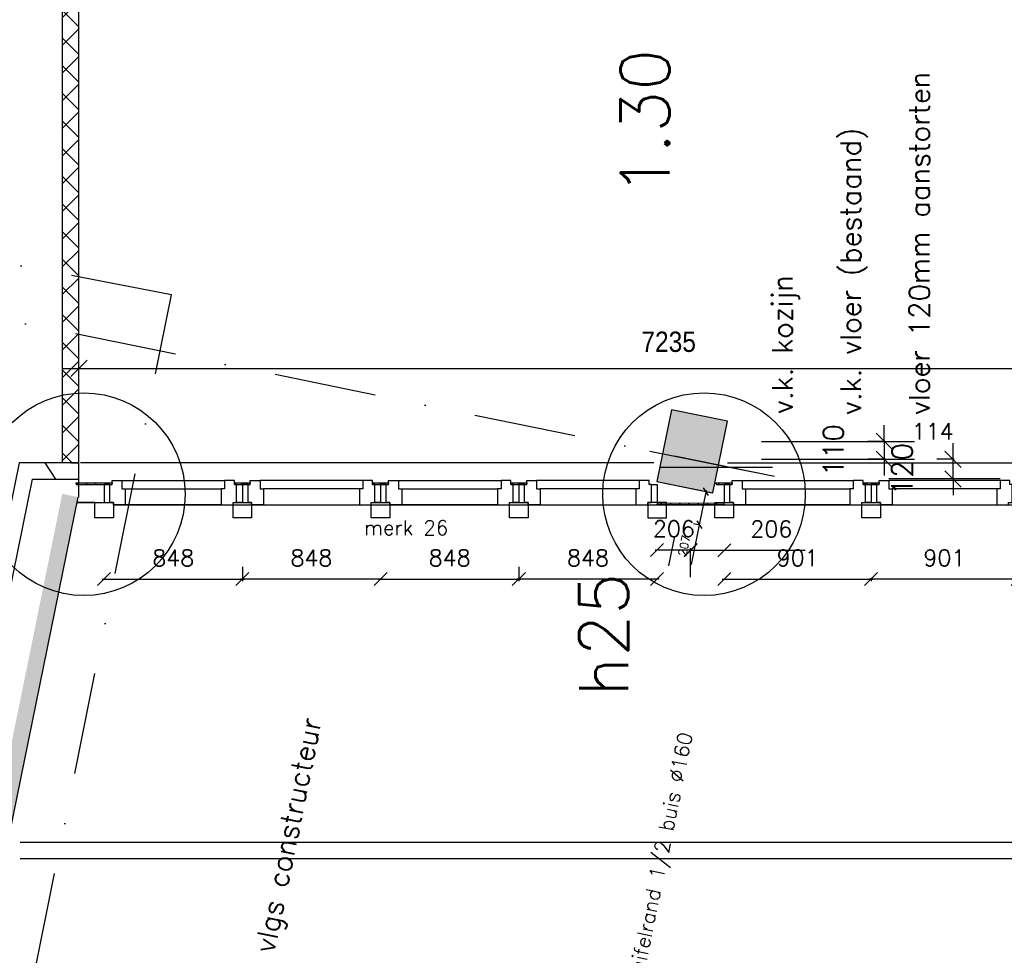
# Model space of a CAD drawing. Extents: x -84256 to 172857, y -58817 to 112048.
# Tile 32 of 90: x 31266 to 37306, y 29206 to 34942. Entities that reach past the tile are written whole.
import ezdxf

# ---------------------------------------------------------------- set-up
doc = ezdxf.new("R2010")
doc.units = 0
doc.header["$LTSCALE"] = 50
doc.header["$MEASUREMENT"] = 0
doc.header["$PDMODE"] = 3
doc.header["$PDSIZE"] = 0.001
doc.linetypes.add('DASHDOT', pattern=[25, 12.5, -6.25, 0, -6.25])
doc.linetypes.add('DD1', pattern=[2.66667, 1.66667, -0.5, 0, -0.5])
doc.layers.get('0').update_dxf_attribs({"linetype": 'CONTINUOUS'})
doc.layers.get('DEFPOINTS').update_dxf_attribs({"linetype": 'CONTINUOUS'})
for name, color, linetype in [('_BRANDCOMPART', 6, 'DASHDOT'), ('_DETAILNUMMERS', 4, 'CONTINUOUS'), ('_DETAILNUMMERSTEKST', 4, 'CONTINUOUS'), ('_KOLOMBESTAAND', 212, 'CONTINUOUS'), ('A--01A1_ACEER', 1, 'CONTINUOUS'), ('A--A21--_F123-', 9, 'CONTINUOUS'), ('A--A22--_F123-', 9, 'CONTINUOUS'), ('A--A42--_F-23-', 9, 'CONTINUOUS'), ('A--L21--', 3, 'CONTINUOUS'), ('A--L21A2_ISOLATIE', 1, 'CONTINUOUS'), ('A--L22--_F-2--', 7, 'CONTINUOUS'), ('A--L22A2_BINNENWAND', 2, 'CONTINUOUS'), ('A--L28--', 7, 'CONTINUOUS'), ('A--L31--_F123-', 7, 'CONTINUOUS'), ('A--L31A1_BUITENKOZIJN', 1, 'CONTINUOUS'), ('A--L3A1_VPORTS', 1, 'CONTINUOUS'), ('A--L42--', 7, 'CONTINUOUS'), ('A--L42--_F-23-', 7, 'CONTINUOUS'), ('A--M$1A-_F123-', 1, 'CONTINUOUS'), ('A--T$1A-_F123-_R', 4, 'CONTINUOUS'), ('A--T01A-25_TEKST', 2, 'CONTINUOUS'), ('STRAMIEN', 1, 'DD1'), ('TEKST_KOZIJNMERK', 10, 'CONTINUOUS'), ('TEKSTKOZIJNMERK', 2, 'CONTINUOUS')]:
    doc.layers.add(name, color=color, linetype=linetype)
doc.layers.add('bruto vloeroppervlak', color=3, linetype='CONTINUOUS', plot=False)
doc.styles.add('ALFA-0_25', font='ROMANS')
doc.styles.add('B-01', font='SIMPLEX.SHX', dxfattribs={"width": 0.8, "height": 4.5})
doc.styles.add('HIEMSTRA', font='romans.shx')
doc.styles.get("Standard").update_dxf_attribs({"font": 'txt', "width": 0.9})
doc.dimstyles.get("Standard").update_dxf_attribs({"dimscale": 40, "dimtxt": 2.5, "dimasz": 2, "dimexe": 0.3, "dimexo": 0.3, "dimgap": 2, "dimtad": 0, "dimdec": 0, "dimzin": 0, "dimdsep": 46, "dimtxsty": 'HIEMSTRA', "dimblk1": 'OBLIQUE', "dimblk2": 'OBLIQUE', "dimsah": 1, "dimcen": -0.09, "dimdle": 0.3, "dimse1": 1, "dimclrd": 2, "dimclre": 2, "dimclrt": 3, "dimadec": 0, "dimazin": 0, "dimtfac": 1, "dimtdec": 4, "dimtix": 1, "dimtmove": 0, "dimatfit": 3, "dimldrblk": 'OBLIQUE', "dimfxl": 1, "dimtvp": 625, "dimtolj": 1, "dimtzin": 0, "dimarcsym": 0})
doc.dimstyles.new('STANDARD$0', dxfattribs={"dimscale": 50, "dimtxt": 2.5, "dimasz": 2, "dimexe": 2, "dimexo": 0, "dimgap": 2, "dimtad": 1, "dimdec": 0, "dimzin": 0, "dimdsep": 46, "dimtxsty": 'ALFA-0_25', "dimblk1": 'OBLIQUE', "dimblk2": 'OBLIQUE', "dimsah": 1, "dimcen": -3, "dimdle": 2, "dimclrd": 1, "dimclre": 1, "dimclrt": 2, "dimadec": 0, "dimazin": 0, "dimtfac": 0.666667, "dimtofl": 0, "dimtmove": 2, "dimatfit": 3, "dimldrblk": 'OBLIQUE', "dimfxl": 1, "dimtvp": 0.833333, "dimtolj": 1, "dimtzin": 0, "dimarcsym": 0})

# ---------------------------------------------------------------- blocks, each defined once
blk = doc.blocks.new('_OBLIQUE')
at = {"color": 0, "linetype": 'ByBlock'}
blk.add_line((-0.5, -0.5), (0.5, 0.5), dxfattribs=at)
blk = doc.blocks.new('*D341')
at = {"layer": 'A--M$1A-_F123-', "color": 2, "linetype": 'Continuous', "lineweight": -2, "transparency": 16777216}
for p, q in [((23981.9, 29671.5), (23903.5, 29687.4)), ((23978.7, 29655.8), (23984.3, 29683.2)), ((24079.9, 29651.5), (23981.9, 29671.5)), ((24079.9, 29651.5), (24158.2, 29635.5))]:
    blk.add_line(p, q, dxfattribs=at)
at = {"layer": 'DEFPOINTS', "color": 0, "linetype": 'Continuous', "transparency": 16777216}
for p in [(23981.9, 29671.5), (23976.3, 29644), (24074.3, 29624)]:
    blk.add_point(p, dxfattribs=at)
at = {"layer": 'A--M$1A-_F123-', "color": 2, "linetype": 'Continuous', "lineweight": -2, "transparency": 16777216, "xscale": 80, "yscale": 80, "zscale": 80}
for p, rotation in [((23981.9, 29671.5), 348.4862903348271), ((24079.9, 29651.5), 168.4862903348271)]:
    blk.add_blockref('_OBLIQUE', p, dxfattribs=dict(at, rotation=rotation))
at = {"layer": 'A--M$1A-_F123-', "color": 3, "linetype": 'Continuous', "transparency": 16777216, "insert": (36506, 90903.8), "char_height": 100, "attachment_point": 5, "rotation": 348.48629, "style": 'HIEMSTRA'}
blk.add_mtext('\\A1;100', dxfattribs=at)
blk = doc.blocks.new('*D359')
at = {"color": 1, "linetype": 'ByBlock', "transparency": 16777216}
for p, q in [((36569.8, 32356.9), (36569.8, 32456.9)), ((36576, 32356.9), (36469.8, 32356.9)), ((36569.8, 32356.9), (36569.8, 32246.9)), ((36576, 32246.9), (36469.8, 32246.9)), ((36569.8, 32246.9), (36569.8, 32146.9))]:
    blk.add_line(p, q, dxfattribs=at)
at = {"layer": 'DEFPOINTS', "color": 0, "linetype": 'ByBlock', "transparency": 16777216}
for p in [(36576, 32356.9), (36569.8, 32246.9), (36576, 32246.9)]:
    blk.add_point(p, dxfattribs=at)
at = {"color": 1, "linetype": 'ByBlock', "transparency": 16777216, "xscale": 100, "yscale": 100, "zscale": 100}
for p, rotation in [((36569.8, 32356.9), 270), ((36569.8, 32246.9), 90)]:
    blk.add_blockref('_OBLIQUE', p, dxfattribs=dict(at, rotation=rotation))
at = {"color": 2, "linetype": 'ByBlock', "transparency": 16777216, "insert": (36257.3, 32301.9), "char_height": 125, "attachment_point": 5, "rotation": 90, "style": 'ALFA-0_25'}
blk.add_mtext('\\A1;110', dxfattribs=at)
blk = doc.blocks.new('*D398')
at = {"layer": 'A--M$1A-_F123-', "color": 2, "lineweight": -2, "transparency": 16777216}
for p, q in [((36810, -30072.6), (36810, -30070.2)), ((36810, -30082.2), (36730, -30082.2)), ((36924, -30082.2), (36810, -30082.2)), ((36924, -30082.2), (37004, -30082.2))]:
    blk.add_line(p, q, dxfattribs=at)
at = {"layer": 'DEFPOINTS', "color": 0, "transparency": 16777216}
for p in [(36810, -30082.2), (36810, -30084.6), (36924, -30084.6)]:
    blk.add_point(p, dxfattribs=at)
at = {"layer": 'A--M$1A-_F123-', "color": 2, "lineweight": -2, "transparency": 16777216, "xscale": 80, "yscale": 80, "zscale": 80}
blk.add_blockref('_OBLIQUE', (36810, -30082.2), dxfattribs=at)
at = {"layer": 'A--M$1A-_F123-', "color": 2, "lineweight": -2, "transparency": 16777216, "xscale": 80, "yscale": 80, "zscale": 80, "rotation": 180}
blk.add_blockref('_OBLIQUE', (36924, -30082.2), dxfattribs=at)
at = {"layer": 'A--M$1A-_F123-', "color": 3, "transparency": 16777216, "insert": (36867, 32417.8), "char_height": 100, "attachment_point": 5, "style": 'HIEMSTRA'}
blk.add_mtext('\\A1;114', dxfattribs=at)
blk = doc.blocks.new('*U989')
at = {"layer": 'A--A42--_F-23-', "linetype": 'Continuous'}
h = blk.add_hatch(dxfattribs=at)
h.set_pattern_fill('ALFALINE', color=256, scale=40, style=0)
h.set_pattern_definition([(45, (-36439.672, -32097.03), (-28.28427, 28.28427), [])])
h.paths.add_polyline_path([(0, 0), (0, 5), (97.9, 5), (97.9, 0), (97.9, -5), (0, -5)])
at = {"layer": 'A--L42--_F-23-', "color": 2, "linetype": 'Continuous'}
for points in [[(0, 0), (0, 5), (97.9, 5), (97.9, 0)], [(0, 0), (0, -5), (97.9, -5), (97.9, 0)]]:
    blk.add_lwpolyline(points, dxfattribs=at)
blk = doc.blocks.new('*U988')
at = {"layer": 'A--A42--_F-23-', "linetype": 'Continuous'}
h = blk.add_hatch(dxfattribs=at)
h.set_pattern_fill('ALFALINE', color=256, scale=40, style=0)
h.set_pattern_definition([(45, (-35539.163, -32097.03), (-28.28427, 28.28427), [])])
h.paths.add_polyline_path([(0, 0), (0, 5), (97.9, 5), (97.9, 0), (97.9, -5), (0, -5)])
at = {"layer": 'A--L42--_F-23-', "color": 2, "linetype": 'Continuous'}
for points in [[(0, 0), (0, 5), (97.9, 5), (97.9, 0)], [(0, 0), (0, -5), (97.9, -5), (97.9, 0)]]:
    blk.add_lwpolyline(points, dxfattribs=at)
blk = doc.blocks.new('*U987')
at = {"layer": 'A--A42--_F-23-', "linetype": 'Continuous'}
h = blk.add_hatch(dxfattribs=at)
h.set_pattern_fill('ALFALINE', color=256, scale=40, style=0)
h.set_pattern_definition([(45, (-35588.09, -31972.035), (-28.28427, 28.28427), [])])
h.paths.add_polyline_path([(0, 0), (0, -5), (-412.1, -4.9), (-412.1, 0.1), (-412.1, 5.1), (0, 5)])
at = {"layer": 'A--L42--_F-23-', "color": 2, "linetype": 'Continuous'}
for points in [[(0, 0), (0, 5), (-412.1, 5.1), (-412.1, 0.1)], [(0, 0), (0, -5), (-412.1, -4.9), (-412.1, 0.1)]]:
    blk.add_lwpolyline(points, dxfattribs=at)
blk = doc.blocks.new('*U986')
at = {"layer": 'A--A42--_F-23-', "linetype": 'Continuous'}
h = blk.add_hatch(dxfattribs=at)
h.set_pattern_fill('ALFALINE', color=256, scale=40, style=0)
h.set_pattern_definition([(45, (-32582.926, -32097.03), (-28.28427, 28.28427), [])])
h.paths.add_polyline_path([(0, 0), (0, 5), (97.9, 5), (97.9, 0), (97.9, -5), (0, -5)])
at = {"layer": 'A--L42--_F-23-', "color": 2, "linetype": 'Continuous'}
for points in [[(0, 0), (0, 5), (97.9, 5), (97.9, 0)], [(0, 0), (0, -5), (97.9, -5), (97.9, 0)]]:
    blk.add_lwpolyline(points, dxfattribs=at)
blk = doc.blocks.new('*U985')
at = {"layer": 'A--A42--_F-23-', "linetype": 'Continuous'}
h = blk.add_hatch(dxfattribs=at)
h.set_pattern_fill('ALFALINE', color=256, scale=40, style=0)
h.set_pattern_definition([(45, (-33430.926, -32097.03), (-28.28427, 28.28427), [])])
h.paths.add_polyline_path([(0, 0), (0, 5), (97.9, 5), (97.9, 0), (97.9, -5), (0, -5)])
at = {"layer": 'A--L42--_F-23-', "color": 2, "linetype": 'Continuous'}
for points in [[(0, 0), (0, 5), (97.9, 5), (97.9, 0)], [(0, 0), (0, -5), (97.9, -5), (97.9, 0)]]:
    blk.add_lwpolyline(points, dxfattribs=at)
blk = doc.blocks.new('*U984')
at = {"layer": 'A--A42--_F-23-', "linetype": 'Continuous'}
h = blk.add_hatch(dxfattribs=at)
h.set_pattern_fill('ALFALINE', color=256, scale=40, style=0)
h.set_pattern_definition([(45, (-34278.926, -32097.03), (-28.28427, 28.28427), [])])
h.paths.add_polyline_path([(0, 0), (0, 5), (97.9, 5), (97.9, 0), (97.9, -5), (0, -5)])
at = {"layer": 'A--L42--_F-23-', "color": 2, "linetype": 'Continuous'}
for points in [[(0, 0), (0, 5), (97.9, 5), (97.9, 0)], [(0, 0), (0, -5), (97.9, -5), (97.9, 0)]]:
    blk.add_lwpolyline(points, dxfattribs=at)
blk = doc.blocks.new('*U983')
at = {"layer": 'A--A42--_F-23-', "linetype": 'Continuous'}
h = blk.add_hatch(dxfattribs=at)
h.set_pattern_fill('ALFALINE', color=256, scale=40, style=0)
h.set_pattern_definition([(45, (-31612.793, -32097.03), (-28.28427, 28.28427), [])])
h.paths.add_polyline_path([(0, 0), (0, 5), (220, 5), (220, 0), (220, -5), (0, -5)])
at = {"layer": 'A--L42--_F-23-', "color": 2, "linetype": 'Continuous'}
for points in [[(0, 0), (0, 5), (220, 5), (220, 0)], [(0, 0), (0, -5), (220, -5), (220, 0)]]:
    blk.add_lwpolyline(points, dxfattribs=at)
blk = doc.blocks.new('*D405')
at = {"layer": 'A--M$1A-_F123-', "color": 1, "linetype": 'Continuous', "lineweight": -2, "transparency": 16777216}
for p, q in [((32631.8, 31587.3), (32631.8, 31500.4)), ((31771.8, 31512.4), (32643.8, 31512.4))]:
    blk.add_line(p, q, dxfattribs=at)
at = {"layer": 'DEFPOINTS', "color": 0, "linetype": 'Continuous', "transparency": 16777216}
for p in [(31783.8, 31599.3), (32631.8, 31599.3), (32631.8, 31512.4)]:
    blk.add_point(p, dxfattribs=at)
at = {"layer": 'A--M$1A-_F123-', "color": 1, "linetype": 'Continuous', "lineweight": -2, "transparency": 16777216, "xscale": 80, "yscale": 80, "zscale": 80, "rotation": 180}
blk.add_blockref('_OBLIQUE', (31783.8, 31512.4), dxfattribs=at)
at = {"layer": 'A--M$1A-_F123-', "color": 1, "linetype": 'Continuous', "lineweight": -2, "transparency": 16777216, "xscale": 80, "yscale": 80, "zscale": 80}
blk.add_blockref('_OBLIQUE', (32631.8, 31512.4), dxfattribs=at)
at = {"layer": 'A--M$1A-_F123-', "color": 2, "linetype": 'Continuous', "transparency": 16777216, "insert": (32207.8, 31642.4), "char_height": 100, "attachment_point": 5, "style": 'HIEMSTRA'}
blk.add_mtext('\\A1;848', dxfattribs=at)
blk = doc.blocks.new('*D406')
at = {"layer": 'A--M$1A-_F123-', "color": 1, "linetype": 'Continuous', "lineweight": -2, "transparency": 16777216}
for p, q in [((32631.8, 31587.3), (32631.8, 31500.4)), ((33491.8, 31512.4), (32619.8, 31512.4))]:
    blk.add_line(p, q, dxfattribs=at)
at = {"layer": 'DEFPOINTS', "color": 0, "linetype": 'Continuous', "transparency": 16777216}
for p in [(32631.8, 31599.3), (33479.8, 31599.3), (32631.8, 31512.4)]:
    blk.add_point(p, dxfattribs=at)
at = {"layer": 'A--M$1A-_F123-', "color": 1, "linetype": 'Continuous', "lineweight": -2, "transparency": 16777216, "xscale": 80, "yscale": 80, "zscale": 80, "rotation": 180}
blk.add_blockref('_OBLIQUE', (32631.8, 31512.4), dxfattribs=at)
at = {"layer": 'A--M$1A-_F123-', "color": 1, "linetype": 'Continuous', "lineweight": -2, "transparency": 16777216, "xscale": 80, "yscale": 80, "zscale": 80}
blk.add_blockref('_OBLIQUE', (33479.8, 31512.4), dxfattribs=at)
at = {"layer": 'A--M$1A-_F123-', "color": 2, "linetype": 'Continuous', "transparency": 16777216, "insert": (33055.8, 31642.4), "char_height": 100, "attachment_point": 5, "style": 'HIEMSTRA'}
blk.add_mtext('\\A1;848', dxfattribs=at)
blk = doc.blocks.new('*D407')
at = {"layer": 'A--M$1A-_F123-', "color": 1, "linetype": 'Continuous', "lineweight": -2, "transparency": 16777216}
for p, q in [((34327.8, 31587.3), (34327.8, 31500.4)), ((35187.8, 31512.4), (34315.8, 31512.4))]:
    blk.add_line(p, q, dxfattribs=at)
at = {"layer": 'DEFPOINTS', "color": 0, "linetype": 'Continuous', "transparency": 16777216}
for p in [(34327.8, 31599.3), (35175.8, 31599.3), (34327.8, 31512.4)]:
    blk.add_point(p, dxfattribs=at)
at = {"layer": 'A--M$1A-_F123-', "color": 1, "linetype": 'Continuous', "lineweight": -2, "transparency": 16777216, "xscale": 80, "yscale": 80, "zscale": 80, "rotation": 180}
blk.add_blockref('_OBLIQUE', (34327.8, 31512.4), dxfattribs=at)
at = {"layer": 'A--M$1A-_F123-', "color": 1, "linetype": 'Continuous', "lineweight": -2, "transparency": 16777216, "xscale": 80, "yscale": 80, "zscale": 80}
blk.add_blockref('_OBLIQUE', (35175.8, 31512.4), dxfattribs=at)
at = {"layer": 'A--M$1A-_F123-', "color": 2, "linetype": 'Continuous', "transparency": 16777216, "insert": (34751.8, 31642.4), "char_height": 100, "attachment_point": 5, "style": 'HIEMSTRA'}
blk.add_mtext('\\A1;848', dxfattribs=at)
blk = doc.blocks.new('*D408')
at = {"layer": 'A--M$1A-_F123-', "color": 1, "linetype": 'Continuous', "lineweight": -2, "transparency": 16777216}
for p, q in [((34327.8, 31587.3), (34327.8, 31500.4)), ((33467.8, 31512.4), (34339.8, 31512.4))]:
    blk.add_line(p, q, dxfattribs=at)
at = {"layer": 'DEFPOINTS', "color": 0, "linetype": 'Continuous', "transparency": 16777216}
for p in [(33479.8, 31599.3), (34327.8, 31599.3), (34327.8, 31512.4)]:
    blk.add_point(p, dxfattribs=at)
at = {"layer": 'A--M$1A-_F123-', "color": 1, "linetype": 'Continuous', "lineweight": -2, "transparency": 16777216, "xscale": 80, "yscale": 80, "zscale": 80, "rotation": 180}
blk.add_blockref('_OBLIQUE', (33479.8, 31512.4), dxfattribs=at)
at = {"layer": 'A--M$1A-_F123-', "color": 1, "linetype": 'Continuous', "lineweight": -2, "transparency": 16777216, "xscale": 80, "yscale": 80, "zscale": 80}
blk.add_blockref('_OBLIQUE', (34327.8, 31512.4), dxfattribs=at)
at = {"layer": 'A--M$1A-_F123-', "color": 2, "linetype": 'Continuous', "transparency": 16777216, "insert": (33903.8, 31642.4), "char_height": 100, "attachment_point": 5, "style": 'HIEMSTRA'}
blk.add_mtext('\\A1;848', dxfattribs=at)
blk = doc.blocks.new('*D409')
at = {"layer": 'A--M$1A-_F123-', "color": 1, "linetype": 'Continuous', "lineweight": -2, "transparency": 16777216}
for p, q in [((35163.8, 31691), (35394, 31691)), ((35382, 31524.4), (35382, 31703))]:
    blk.add_line(p, q, dxfattribs=at)
at = {"layer": 'DEFPOINTS', "color": 0, "linetype": 'Continuous', "transparency": 16777216}
for p in [(35382, 31691), (35175.8, 31512.4), (35382, 31512.4)]:
    blk.add_point(p, dxfattribs=at)
at = {"layer": 'A--M$1A-_F123-', "color": 1, "linetype": 'Continuous', "lineweight": -2, "transparency": 16777216, "xscale": 80, "yscale": 80, "zscale": 80, "rotation": 180}
blk.add_blockref('_OBLIQUE', (35175.8, 31691), dxfattribs=at)
at = {"layer": 'A--M$1A-_F123-', "color": 1, "linetype": 'Continuous', "lineweight": -2, "transparency": 16777216, "xscale": 80, "yscale": 80, "zscale": 80}
blk.add_blockref('_OBLIQUE', (35382, 31691), dxfattribs=at)
at = {"layer": 'A--M$1A-_F123-', "color": 2, "linetype": 'Continuous', "transparency": 16777216, "insert": (35278.9, 31821), "char_height": 100, "attachment_point": 5, "style": 'HIEMSTRA'}
blk.add_mtext('\\A1;206', dxfattribs=at)
blk = doc.blocks.new('*D410')
at = {"layer": 'A--M$1A-_F123-', "color": 1, "linetype": 'Continuous', "lineweight": -2, "transparency": 16777216}
for p, q in [((35382, 31524.4), (35382, 31701.6)), ((35382, 31689.6), (35600.3, 31689.6)), ((35588.3, 31689.6), (36085.4, 31689.6))]:
    blk.add_line(p, q, dxfattribs=at)
at = {"layer": 'DEFPOINTS', "color": 0, "linetype": 'Continuous', "transparency": 16777216}
for p in [(35382, 31689.6), (35382, 31512.4), (35588.3, 31512.4)]:
    blk.add_point(p, dxfattribs=at)
at = {"layer": 'A--M$1A-_F123-', "color": 1, "linetype": 'Continuous', "lineweight": -2, "transparency": 16777216, "xscale": 80, "yscale": 80, "zscale": 80, "rotation": 180}
blk.add_blockref('_OBLIQUE', (35382, 31689.6), dxfattribs=at)
at = {"layer": 'A--M$1A-_F123-', "color": 1, "linetype": 'Continuous', "lineweight": -2, "transparency": 16777216, "xscale": 80, "yscale": 80, "zscale": 80}
blk.add_blockref('_OBLIQUE', (35588.3, 31689.6), dxfattribs=at)
at = {"layer": 'A--M$1A-_F123-', "color": 2, "linetype": 'Continuous', "transparency": 16777216, "insert": (35876.8, 31819.6), "char_height": 100, "attachment_point": 5, "style": 'HIEMSTRA'}
blk.add_mtext('\\A1;206', dxfattribs=at)
blk = doc.blocks.new('*D411')
at = {"layer": 'A--M$1A-_F123-', "color": 1, "linetype": 'Continuous', "lineweight": -2, "transparency": 16777216}
for p, q in [((35576.1, 31512.4), (36500.6, 31512.4)), ((36488.6, 31519.9), (36488.6, 31500.4))]:
    blk.add_line(p, q, dxfattribs=at)
at = {"layer": 'DEFPOINTS', "color": 0, "linetype": 'Continuous', "transparency": 16777216}
for p in [(35588.1, 31531.9), (36488.6, 31531.9), (36488.6, 31512.4)]:
    blk.add_point(p, dxfattribs=at)
at = {"layer": 'A--M$1A-_F123-', "color": 1, "linetype": 'Continuous', "lineweight": -2, "transparency": 16777216, "xscale": 80, "yscale": 80, "zscale": 80, "rotation": 180}
blk.add_blockref('_OBLIQUE', (35588.1, 31512.4), dxfattribs=at)
at = {"layer": 'A--M$1A-_F123-', "color": 1, "linetype": 'Continuous', "lineweight": -2, "transparency": 16777216, "xscale": 80, "yscale": 80, "zscale": 80}
blk.add_blockref('_OBLIQUE', (36488.6, 31512.4), dxfattribs=at)
at = {"layer": 'A--M$1A-_F123-', "color": 2, "linetype": 'Continuous', "transparency": 16777216, "insert": (36038.3, 31642.4), "char_height": 100, "attachment_point": 5, "style": 'HIEMSTRA'}
blk.add_mtext('\\A1;901', dxfattribs=at)
blk = doc.blocks.new('*D412')
at = {"layer": 'A--M$1A-_F123-', "color": 1, "linetype": 'Continuous', "lineweight": -2, "transparency": 16777216}
for p, q in [((37401.1, 31512.4), (36476.6, 31512.4)), ((36488.6, 31519.9), (36488.6, 31500.4))]:
    blk.add_line(p, q, dxfattribs=at)
at = {"layer": 'DEFPOINTS', "color": 0, "linetype": 'Continuous', "transparency": 16777216}
for p in [(36488.6, 31531.9), (37389.1, 31531.9), (36488.6, 31512.4)]:
    blk.add_point(p, dxfattribs=at)
at = {"layer": 'A--M$1A-_F123-', "color": 1, "linetype": 'Continuous', "lineweight": -2, "transparency": 16777216, "xscale": 80, "yscale": 80, "zscale": 80, "rotation": 180}
blk.add_blockref('_OBLIQUE', (36488.6, 31512.4), dxfattribs=at)
at = {"layer": 'A--M$1A-_F123-', "color": 1, "linetype": 'Continuous', "lineweight": -2, "transparency": 16777216, "xscale": 80, "yscale": 80, "zscale": 80}
blk.add_blockref('_OBLIQUE', (37389.1, 31512.4), dxfattribs=at)
at = {"layer": 'A--M$1A-_F123-', "color": 2, "linetype": 'Continuous', "transparency": 16777216, "insert": (36938.8, 31642.4), "char_height": 100, "attachment_point": 5, "style": 'HIEMSTRA'}
blk.add_mtext('\\A1;901', dxfattribs=at)
blk = doc.blocks.new('*D416')
at = {"color": 1, "linetype": 'ByBlock', "transparency": 16777216}
for p, q in [((36991.9, 32246.9), (36991.9, 32346.9)), ((36998, 32246.9), (36891.9, 32246.9)), ((36991.9, 32127.1), (36991.9, 32246.9)), ((36998, 32127.1), (36891.9, 32127.1)), ((36991.9, 32127.1), (36991.9, 32027.1))]:
    blk.add_line(p, q, dxfattribs=at)
at = {"layer": 'DEFPOINTS', "color": 0, "linetype": 'ByBlock', "transparency": 16777216}
for p in [(36991.9, 32246.9), (36998, 32246.9), (36998, 32127.1)]:
    blk.add_point(p, dxfattribs=at)
at = {"color": 1, "linetype": 'ByBlock', "transparency": 16777216, "xscale": 100, "yscale": 100, "zscale": 100}
for p, rotation in [((36991.9, 32246.9), 270), ((36991.9, 32127.1), 90)]:
    blk.add_blockref('_OBLIQUE', p, dxfattribs=dict(at, rotation=rotation))
at = {"color": 2, "linetype": 'ByBlock', "transparency": 16777216, "insert": (36679.4, 32187), "char_height": 125, "attachment_point": 5, "rotation": 90, "style": 'ALFA-0_25'}
blk.add_mtext('\\A1;120', dxfattribs=at)
blk = doc.blocks.new('*D417')
at = {"layer": 'A--M$1A-_F123-', "color": 1, "linetype": 'Continuous', "lineweight": -2, "transparency": 16777216}
for p, q in [((35477.4, 32054.9), (35434.8, 31846)), ((35434.8, 31846), (35385.2, 31602.4)), ((35399.9, 31853.1), (35440.7, 31844.8))]:
    blk.add_line(p, q, dxfattribs=at)
at = {"layer": 'DEFPOINTS', "color": 0, "linetype": 'Continuous', "transparency": 16777216}
for p in [(35435.5, 32057.4, -0.9), (35394.1, 31854.3), (35434.8, 31846)]:
    blk.add_point(p, dxfattribs=at)
at = {"layer": 'A--M$1A-_F123-', "color": 1, "linetype": 'Continuous', "lineweight": -2, "transparency": 16777216, "xscale": 40, "yscale": 40, "zscale": 40}
for p, rotation in [((35476.2, 32049.1), 78.48038007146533), ((35434.8, 31846), 258.4803800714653)]:
    blk.add_blockref('_OBLIQUE', p, dxfattribs=dict(at, rotation=rotation))
at = {"layer": 'A--M$1A-_F123-', "color": 2, "linetype": 'Continuous', "transparency": 16777216, "insert": (35342.3, 31717.6), "char_height": 50, "attachment_point": 5, "rotation": 78.48038, "style": 'HIEMSTRA'}
blk.add_mtext('\\A1;207', dxfattribs=at)
blk = doc.blocks.new('*U843')
at = {"layer": 'A--A22--_F123-', "linetype": 'Continuous'}
h = blk.add_hatch(dxfattribs=at)
h.set_pattern_fill('ALFAKRS', color=256, scale=120, style=0)
h.set_pattern_definition([(45, (-31579.36, -32226.1), (-84.8528, 84.8528), []), (135, (-31579.36, -32226.1), (-84.8528, -84.8528), [])])
h.paths.add_polyline_path([(0, 0), (-50, 0), (-50, 4990.8), (0, 5040.8), (50, 4990.8), (50, 0)])
at = {"layer": 'A--L22--_F-2--', "color": 2, "linetype": 'Continuous'}
for points in [[(0, 0), (-50, 0), (-50, 4990.8), (-50, 4990.8)], [(0, 0), (50, 0), (50, 4990.8), (50, 4990.8)]]:
    blk.add_lwpolyline(points, dxfattribs=at)
blk = doc.blocks.new('*D1348')
at = {"layer": 'bruto vloeroppervlak', "color": 1, "lineweight": -2, "transparency": 16777216}
for p, q in [((31629.4, 32226.1), (31629.4, 32904.5)), ((38864.6, 32226.1), (38864.6, 32904.5)), ((31529.4, 32804.5), (38964.6, 32804.5))]:
    blk.add_line(p, q, dxfattribs=at)
at = {"layer": 'DEFPOINTS', "color": 0, "transparency": 16777216}
for p in [(38864.6, 32804.5), (31629.4, 32226.1), (38864.6, 32226.1)]:
    blk.add_point(p, dxfattribs=at)
at = {"layer": 'bruto vloeroppervlak', "color": 1, "lineweight": -2, "transparency": 16777216, "xscale": 100, "yscale": 100, "zscale": 100, "rotation": 180}
blk.add_blockref('_OBLIQUE', (31629.4, 32804.5), dxfattribs=at)
at = {"layer": 'bruto vloeroppervlak', "color": 1, "lineweight": -2, "transparency": 16777216, "xscale": 100, "yscale": 100, "zscale": 100}
blk.add_blockref('_OBLIQUE', (38864.6, 32804.5), dxfattribs=at)
at = {"layer": 'bruto vloeroppervlak', "color": 2, "transparency": 16777216, "insert": (35247, 32967), "char_height": 125, "attachment_point": 5}
blk.add_mtext('\\A1;7235', dxfattribs=at)

msp = doc.modelspace()

# ---------------------------------------------------------------- hatches: boundary and pattern name
at = {"layer": '_KOLOMBESTAAND'}
msp.add_hatch(color=256, dxfattribs=at).paths.add_polyline_path([(35174.4, 32110.6), (35517.4, 32040.7), (35607.1, 32481), (35264.1, 32550.9)])

# ---------------------------------------------------------------- linework, layer by layer
at = {"layer": '_BRANDCOMPART'}
msp.add_lwpolyline([(30119.3, 22968.6), (32196.6, 33255.9), (30494.6, 33582.1)], dxfattribs=at)
at = {"layer": '_DETAILNUMMERS'}
for centre in [(31659.2, 32032.8), (35464.1, 32032.8)]:
    msp.add_circle(centre, 621.2, dxfattribs=at)
at = {"layer": 'A--01A1_ACEER', "linetype": 'Continuous'}
for p, q in [((35816.4, 32356.9), (36755.9, 32356.9)), ((35132, 32297.8), (35793.6, 32163)), ((35192.5, 32199.2), (35883.8, 32199.2)), ((35816.4, 32246.9), (36755.9, 32246.9)), ((35174.4, 32110.6), (35513.6, 32041.4, -1.1)), ((31726.9, 31982.1), (31620.2, 31982.1)), ((35248.3, 31594.1), (35283.4, 31766.4))]:
    msp.add_line(p, q, dxfattribs=at)
at = {"layer": 'A--A21--_F123-', "color": 2, "linetype": 'Continuous'}
for points in [[(31007, 29243.2), (30960.3, 29252.7), (31576.1, 32025.1), (31527.1, 32035.1)], [(31576.1, 32025.1), (31625.1, 32015.2), (31005, 29285.9), (31058.3, 29232.8)]]:
    msp.add_solid(points, dxfattribs=at).dxf.unprotected_set("ltscale", 0)
at = {"layer": 'A--L21A2_ISOLATIE', "color": 2, "linetype": 'Continuous', "ltscale": 10}
msp.add_lwpolyline([(30746.8, 29695.7), (30844.8, 29675.8), (31344.3, 32126.1), (31629.4, 32126), (31629.4, 32226.1), (31400.2, 32226.1), (31355.4, 32226.1), (31262.3, 32226.1)], close=True, dxfattribs=at)
at = {"layer": 'A--L22A2_BINNENWAND'}
for p, q in [((35157, 32226.1), (31639.1, 32226.1)), ((35607, 32226.1), (39307.3, 32226.1))]:
    msp.add_line(p, q, dxfattribs=at)
for points in [[(31783.9, 31982.1), (31818.8, 31982.1), (31818.8, 32092.1), (31783.9, 32092.1)], [(31892.8, 32117.1), (31892.8, 32066.1), (31913.8, 32066.1), (31913.8, 31967.1), (31840.9, 31967.1), (31840.9, 31982.1), (31818.8, 31982.1), (31818.8, 32092.1), (31832.8, 32092.1), (31832.8, 32117.1)], [(32522.9, 32117.1), (32522.9, 32066.1), (32501.9, 32066.1), (32501.9, 31967.1), (32574.9, 31967.1), (32574.9, 31982.1), (32596.9, 31982.1), (32596.9, 32092.1), (32582.9, 32092.1), (32582.9, 32117.1)], [(32631.9, 31982.1), (32596.9, 31982.1), (32596.9, 32092.1), (32631.9, 32092.1)], [(32631.9, 31982.1), (32666.8, 31982.1), (32666.8, 32092.1), (32631.9, 32092.1)], [(32740.8, 32117.1), (32740.8, 32066.1), (32761.8, 32066.1), (32761.8, 31967.1), (32688.9, 31967.1), (32688.9, 31982.1), (32666.8, 31982.1), (32666.8, 32092.1), (32680.8, 32092.1), (32680.8, 32117.1)], [(33370.9, 32117.1), (33370.9, 32066.1), (33349.9, 32066.1), (33349.9, 31967.1), (33422.9, 31967.1), (33422.9, 31982.1), (33444.9, 31982.1), (33444.9, 32092.1), (33430.9, 32092.1), (33430.9, 32117.1)], [(33479.9, 31982.1), (33444.9, 31982.1), (33444.9, 32092.1), (33479.9, 32092.1)], [(33479.9, 31982.1), (33514.8, 31982.1), (33514.8, 32092.1), (33479.9, 32092.1)], [(33588.8, 32117.1), (33588.8, 32066.1), (33609.8, 32066.1), (33609.8, 31967.1), (33536.9, 31967.1), (33536.9, 31982.1), (33514.8, 31982.1), (33514.8, 32092.1), (33528.8, 32092.1), (33528.8, 32117.1)], [(34218.9, 32117.1), (34218.9, 32066.1), (34197.9, 32066.1), (34197.9, 31967.1), (34270.9, 31967.1), (34270.9, 31982.1), (34292.9, 31982.1), (34292.9, 32092.1), (34278.9, 32092.1), (34278.9, 32117.1)], [(34327.9, 31982.1), (34292.9, 31982.1), (34292.9, 32092.1), (34327.9, 32092.1)], [(34327.9, 31982.1), (34362.8, 31982.1), (34362.8, 32092.1), (34327.9, 32092.1)], [(34436.8, 32117.1), (34436.8, 32066.1), (34457.8, 32066.1), (34457.8, 31967.1), (34384.9, 31967.1), (34384.9, 31982.1), (34362.8, 31982.1), (34362.8, 32092.1), (34376.8, 32092.1), (34376.8, 32117.1)], [(35067, 32117.1), (35067.1, 32066.1), (35046.1, 32066.1), (35046.1, 31967.1), (35119, 31967.1), (35119, 31982.1), (35141.1, 31982.1), (35141, 32092.1), (35127, 32092.1), (35127, 32117.1)], [(35176, 31982.1), (35141.1, 31982.1), (35141, 32092.1), (35176, 32092.1)], [(35588.1, 31982.1), (35623, 31982.1), (35623, 32092.1), (35588.1, 32092.1)], [(35697, 32117.1), (35697, 32066.1), (35718, 32066.1), (35718, 31967.1), (35645.1, 31967.1), (35645.1, 31982.1), (35623, 31982.1), (35623, 32092.1), (35637, 32092.1), (35637, 32117.1)], [(36379.7, 32117.1), (36379.7, 32066.1), (36358.7, 32066.1), (36358.7, 31967.1), (36431.6, 31967.1), (36431.6, 31982.1), (36453.7, 31982.1), (36453.7, 32092.1), (36439.7, 32092.1), (36439.7, 32117.1)], [(36488.6, 31982.1), (36453.7, 31982.1), (36453.7, 32092.1), (36488.6, 32092.1)], [(36488.6, 31982.1), (36523.5, 31982.1), (36523.6, 32092.1), (36488.6, 32092.1)], [(36597.6, 32117.1), (36597.6, 32066.1), (36618.6, 32066.1), (36618.5, 31967.1), (36545.6, 31967.1), (36545.6, 31982.1), (36523.5, 31982.1), (36523.6, 32092.1), (36537.6, 32092.1), (36537.6, 32117.1)], [(37280.2, 32117.1), (37280.2, 32066.1), (37259.2, 32066.1), (37259.2, 31967.1), (37332.1, 31967.1), (37332.1, 31982.1), (37354.2, 31982.1), (37354.2, 32092.1), (37340.2, 32092.1), (37340.2, 32117.1)], [(31726.9, 31982.1), (31840.9, 31982.1), (31840.8, 31935.3), (31840.8, 31887.1), (31799.9, 31887.1), (31726.8, 31887.1), (31726.9, 31982.1)], [(32574.9, 31982.1), (32688.9, 31982.1), (32688.8, 31935.3), (32688.8, 31887.1), (32647.9, 31887.1), (32574.8, 31887.1), (32574.9, 31982.1)], [(33422.9, 31982.1), (33536.9, 31982.1), (33536.8, 31935.3), (33536.8, 31887.1), (33495.9, 31887.1), (33422.8, 31887.1), (33422.9, 31982.1)], [(34270.9, 31982.1), (34384.9, 31982.1), (34384.8, 31935.3), (34384.8, 31887.1), (34343.9, 31887.1), (34270.8, 31887.1), (34270.9, 31982.1)], [(35233, 31982.1), (35119, 31982.1), (35119, 31935.3), (35119, 31887.1), (35160, 31887.1), (35233, 31887.1), (35233, 31982.1)], [(35531.1, 31982.1), (35645.1, 31982.1), (35645.1, 31935.3), (35645.1, 31887.1), (35604.1, 31887.1), (35531.1, 31887.1), (35531.1, 31982.1)], [(36431.6, 31982.1), (36545.6, 31982.1), (36545.6, 31935.3), (36545.6, 31887.1), (36504.6, 31887.1), (36431.6, 31887.1), (36431.6, 31982.1)]]:
    msp.add_lwpolyline(points, close=True, dxfattribs=at)
at = {"layer": 'A--L28--', "color": 3}
msp.add_lwpolyline([(35174.4, 32110.6), (35517.4, 32040.7), (35607.1, 32481), (35264.1, 32550.9)], close=True, dxfattribs=at)
msp.add_lwpolyline([(35174.4, 32110.6), (35517.4, 32040.7), (35607.1, 32481), (35264.1, 32550.9)], close=True, dxfattribs=at)
at = {"layer": 'A--L31--_F123-', "color": 1, "linetype": 'Continuous'}
msp.add_line((31486.9, 32126), (31423, 32226.1), dxfattribs=at)
at = {"layer": 'A--L31A1_BUITENKOZIJN'}
for p, q in [((31892.8, 32117.1), (32522.9, 32117.1)), ((33370.9, 32117.1), (32740.7, 32117.1)), ((33588.8, 32117.1), (34218.9, 32117.1)), ((35066.9, 32117.1), (34436.7, 32117.1)), ((35697.2, 32117.1), (36379.7, 32117.1)), ((37279.9, 32127.1), (36597.5, 32127.1)), ((37279.9, 32117.1), (36597.5, 32117.1)), ((31913.8, 32066.1), (32501.9, 32066.1)), ((33349.9, 32066.1), (32761.7, 32066.1)), ((33609.8, 32066.1), (34197.9, 32066.1)), ((35045.9, 32066.1), (34457.7, 32066.1)), ((35718.2, 32066.1), (36358.7, 32066.1)), ((37258.9, 32066.1), (36618.5, 32066.1)), ((32501.9, 31967.1), (31913.8, 31967.1)), ((32761.8, 31967.1), (33349.9, 31967.1)), ((34197.9, 31967.1), (33609.8, 31967.1)), ((34457.8, 31967.1), (35045.9, 31967.1)), ((36358.7, 31967.1), (35718.2, 31967.1)), ((36618.5, 31967.1), (37259, 31967.1))]:
    msp.add_line(p, q, dxfattribs=at)
at = {"layer": 'A--L3A1_VPORTS'}
for p, q in [((31629.4, 32014.3), (31629.4, 32226.1)), ((39244.3, 29896.9), (31269.7, 29896.9))]:
    msp.add_line(p, q, dxfattribs=at)
at = {"layer": 'A--L3A1_VPORTS', "color": 2}
msp.add_line((39244.3, 29796.9), (31269.7, 29796.9), dxfattribs=at)
at = {"layer": 'bruto vloeroppervlak'}
for points in [[(31620.2, 31982.1), (31840.9, 31982.1), (31840.9, 31967.1), (39307.3, 31967.1), (39307.3, 31822.5), (71357, 31822.5), (71357, 38067.5), (69007.3, 38067.5), (69007.3, 39621.9), (69177, 39621.9), (69177, 44220), (68747, 44220), (68747, 43947.5), (65957, 43947.5), (65957, 45670), (49002.3, 45670), (49002.3, 45495), (48184.8, 45495), (48184.8, 55968.9), (48357.3, 55968.9), (48357.3, 56606.9), (46057, 56606.9), (46057, 68672.9)], [(25521.6, 2051.9), (31625.1, 32015.2)]]:
    msp.add_lwpolyline(points, dxfattribs=at)
at = {"layer": 'STRAMIEN', "color": 8, "linetype": 'DASHDOT'}
msp.add_line((35895.9, 32142.2), (22590, 34852.6), dxfattribs=at)
msp.add_line((35895.9, 32142.2), (22590, 34852.6), dxfattribs=at)
at = {"layer": 'STRAMIEN', "color": 4, "linetype": 'DASHDOT'}
msp.add_lwpolyline([(36527, 39846.9), (36527, 39123.8), (29232, 39123.8), (29232, 31996.9), (31317.6, 31996.9)], dxfattribs=at)
msp.add_lwpolyline([(36527, 39846.9), (36527, 39123.8), (29232, 39123.8), (29232, 31996.9), (31317.6, 31996.9)], dxfattribs=at)

# ---------------------------------------------------------------- block references
at = {"layer": 'A--L21--', "linetype": 'Continuous'}
msp.add_blockref('*U843', (31579.4, 32226.1), dxfattribs=at)
at = {"layer": 'A--L42--', "linetype": 'Continuous'}
for name, p in [('*U983', (31612.8, 32097)), ('*U986', (32582.9, 32097)), ('*U985', (33430.9, 32097)), ('*U984', (34278.9, 32097)), ('*U988', (35539.2, 32097)), ('*U989', (36439.7, 32097)), ('*U987', (35588.1, 31972))]:
    msp.add_blockref(name, p, dxfattribs=at)

# ---------------------------------------------------------------- texts
at = {"layer": '_DETAILNUMMERSTEKST', "style": 'ALFA-0_25'}
msp.add_text('h25', height=300, rotation=90, dxfattribs=at).set_placement((34998.1, 30792.8))
at = {"layer": 'A--T$1A-_F123-_R', "style": 'ALFA-0_25'}
msp.add_text('1.30', height=300, rotation=90, dxfattribs=at).set_placement((35251.6, 33863.8))
at = {"layer": 'A--T01A-25_TEKST', "style": 'HIEMSTRA'}
for s, rotation, p in [('vloer 120mm aanstorten', 90, (36848, 32518.8)), ('v.k. vloer (bestaand)', 90, (36426, 32518.8)), ('v.k. kozijn', 90, (36006.7, 32525.2)), ('luifel constructie vlgs constructeur', 78.49, (32528.4, 27755))]:
    msp.add_text(s, height=125, rotation=rotation, dxfattribs=at).set_placement(p)
at = {"layer": 'TEKST_KOZIJNMERK', "style": 'B-01'}
msp.add_text('luifelrand 1/2 buis %%c160', height=90, rotation=78.49, dxfattribs=at).set_placement((35090.4, 29065.3))
at = {"layer": 'TEKSTKOZIJNMERK', "style": 'B-01'}
msp.add_text('merk 26', height=90, rotation=0.0001, dxfattribs=at).set_placement((33379, 31782.6))

# ---------------------------------------------------------------- dimensions: what is measured, and where the dimension line sits
at = {"layer": 'A--M$1A-_F123-', "linetype": 'Continuous'}
dim = msp.add_aligned_dim(p1=(24074.3, 29624), p2=(23976.3, 29644), distance=-28, dimstyle='Standard', dxfattribs=at)
dim.commit()
dim.dimension.update_dxf_attribs({"geometry": '*D341', "text_midpoint": (36506, 90903.8)})
for base, p1, p2, picture, middle in [((36569.8, 32246.9), (36576, 32356.9), (36576, 32246.9), '*D359', (36257.3, 32301.9)), ((36991.9, 32246.9), (36998, 32127.1), (36998, 32246.9), '*D416', (36679.4, 32187))]:
    dim = msp.add_linear_dim(base=base, p1=p1, p2=p2, angle=90, dimstyle='STANDARD$0', dxfattribs=at)
    dim.commit()
    dim.dimension.update_dxf_attribs({"geometry": picture, "text_midpoint": middle})
at = {"layer": 'A--M$1A-_F123-'}
dim = msp.add_linear_dim(base=(36810, -30082.2), p1=(36924, -30084.6), p2=(36810, -30084.6), dimstyle='Standard', dxfattribs=at)
dim.commit()
dim.dimension.update_dxf_attribs({"geometry": '*D398', "text_midpoint": (36867, 32417.8)})
at = {"layer": 'A--M$1A-_F123-', "linetype": 'Continuous'}
dim = msp.add_linear_dim(base=(35434.8, 31846), p1=(35435.5, 32057.4, -0.9), p2=(35394.1, 31854.3), angle=258.48038, dimstyle='Standard', override={"dimscale": 20, "dimtad": 1, "dimclrd": 1, "dimclre": 1, "dimclrt": 2}, dxfattribs=at)
dim.commit()
dim.dimension.update_dxf_attribs({"geometry": '*D417', "text_midpoint": (35406, 31704.6), "dimtype": 161})
for base, p1, picture, middle in [((35382, 31691), (35175.8, 31512.4), '*D409', (35278.9, 31691)), ((35382, 31689.6), (35588.3, 31512.4), '*D410', (35876.8, 31689.6))]:
    dim = msp.add_linear_dim(base=base, p1=p1, p2=(35382, 31512.4), dimstyle='Standard', override={"dimtad": 1, "dimclrd": 1, "dimclre": 1, "dimclrt": 2}, dxfattribs=at)
    dim.commit()
    dim.dimension.update_dxf_attribs({"geometry": picture, "text_midpoint": middle, "dimtype": 160})
for base, p1, p2, picture, middle in [((32631.8, 31512.4), (31783.8, 31599.3), (32631.8, 31599.3), '*D405', (32207.8, 31642.4)), ((32631.8, 31512.4), (33479.8, 31599.3), (32631.8, 31599.3), '*D406', (33055.8, 31642.4)), ((34327.8, 31512.4), (33479.8, 31599.3), (34327.8, 31599.3), '*D408', (33903.8, 31642.4)), ((34327.8, 31512.4), (35175.8, 31599.3), (34327.8, 31599.3), '*D407', (34751.8, 31642.4)), ((36488.5820809, 31512.4498751), (35588.0820809, 31531.9489783), (36488.5820809, 31531.9489783), '*D411', (36038.3320809, 31642.4498751)), ((36488.5820809, 31512.4498751), (37389.0820809, 31531.9489783), (36488.5820809, 31531.9489783), '*D412', (36938.8320809, 31642.4498751))]:
    dim = msp.add_linear_dim(base=base, p1=p1, p2=p2, dimstyle='Standard', override={"dimtad": 1, "dimclrd": 1, "dimclre": 1, "dimclrt": 2}, dxfattribs=at)
    dim.commit()
    dim.dimension.update_dxf_attribs({"geometry": picture, "text_midpoint": middle})
at = {"layer": 'bruto vloeroppervlak'}
dim = msp.add_aligned_dim(p1=(31629.4, 32226.1), p2=(38864.6, 32226.1), distance=578.4, dimstyle='STANDARD$0', override={"dimtxsty": 'Standard'}, dxfattribs=at)
dim.commit()
dim.dimension.update_dxf_attribs({"geometry": '*D1348', "text_midpoint": (35247, 32967)})

doc.saveas('drawing.dxf')
